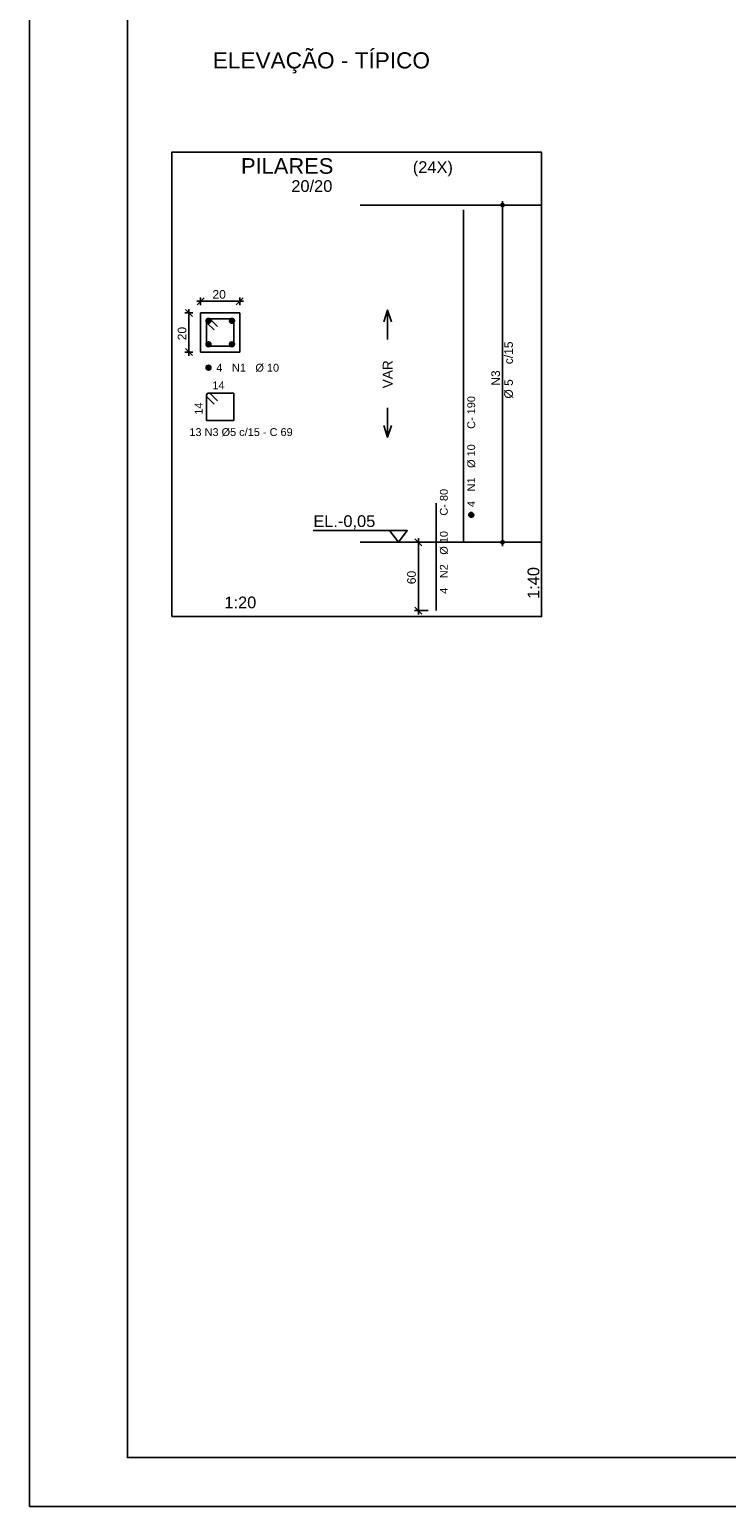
# Model space of a CAD drawing. Header units: millimetres. Extents: x 8324 to 10427, y 7044 to 8529.
# Tile 1 of 7: x 8324 to 8680, y 7044 to 7799. Entities that reach past the tile are written whole.
import ezdxf
from ezdxf.enums import TextEntityAlignment as Align

# ---------------------------------------------------------------- set-up
doc = ezdxf.new("R2010")
doc.units = ezdxf.units.MM
for name, color, linetype in [('PENA1', 1, 'Continuous'), ('PENA2', 2, 'Continuous'), ('PENA3', 3, 'Continuous'), ('PENA5', 5, 'Continuous'), ('PENA6', 6, 'Continuous'), ('PENA8', 8, 'Continuous'), ('R175', 6, 'Continuous')]:
    doc.layers.add(name, color=color, linetype=linetype)
doc.styles.get("Standard").update_dxf_attribs({"font": 'arial.ttf'})

msp = doc.modelspace()

# ---------------------------------------------------------------- linework, layer by layer
at = {"layer": 'PENA1', "linetype": 'Continuous'}
msp.add_lwpolyline([(8411.6, 7634.15), (8431.6, 7634.15), (8431.6, 7654.15), (8411.6, 7654.15), (8411.6, 7634.15)], dxfattribs=at)
msp.add_lwpolyline([(8411.6, 7634.15), (8431.6, 7634.15), (8431.6, 7654.15), (8411.6, 7654.15), (8411.6, 7634.15)], dxfattribs=at)
at = {"layer": 'PENA2', "linetype": 'Continuous'}
for p, q in [((8565.92, 7534.86), (8565.92, 7711.36)), ((8565.92, 7709.36), (8565.92, 7709.36)), ((8411.6, 7658.15), (8411.6, 7662.15)), ((8431.6, 7658.15), (8431.6, 7662.15)), ((8405.6, 7632.15), (8405.6, 7656.15)), ((8409.6, 7660.15), (8433.6, 7660.15)), ((8407.6, 7654.15), (8403.6, 7654.15)), ((8411.6, 7654.15), (8411.6, 7654.15)), ((8411.6, 7654.15), (8411.6, 7654.15)), ((8431.6, 7654.15), (8431.6, 7654.15)), ((8407.6, 7634.15), (8403.6, 7634.15)), ((8411.6, 7634.15), (8411.6, 7634.15)), ((8527.92, 7536.86), (8520.92, 7536.86)), ((8522.92, 7499.86), (8522.92, 7538.86)), ((8531.92, 7536.86), (8531.92, 7536.86)), ((8565.92, 7536.86), (8565.92, 7536.86)), ((8527.92, 7501.86), (8520.92, 7501.86)), ((8531.92, 7501.86), (8531.92, 7501.86))]:
    msp.add_line(p, q, dxfattribs=at)
msp.add_lwpolyline([(10426.66, 8528.56), (8324.16, 8528.56), (8324.16, 7043.56), (10426.66, 7043.56)], close=True, dxfattribs=at)
for points in [[(8396.88, 7498.86), (8585.92, 7498.86), (8585.92, 7736.36), (8396.88, 7736.36), (8396.88, 7498.86)], [(8585.92, 7709.36), (8493.2, 7709.36)], [(8505.2, 7649.61), (8507.2, 7655.61), (8509.2, 7649.61)], [(8507.2, 7640.61), (8507.2, 7655.61)], [(8507.2, 7605.61), (8507.2, 7590.61)], [(8505.2, 7596.61), (8507.2, 7590.61), (8509.2, 7596.61)], [(8469.08, 7542.86), (8517.2, 7542.86), (8512.7, 7536.86), (8508.2, 7542.86)], [(8585.92, 7536.86), (8493.2, 7536.86)]]:
    msp.add_lwpolyline(points, dxfattribs=at)
at = {"layer": 'PENA3', "linetype": 'Continuous'}
for p, q in [((8414.36, 7650.06), (8415.7, 7651.39)), ((8414.36, 7650.15), (8415.61, 7651.39)), ((8414.36, 7650.33), (8415.42, 7651.39)), ((8414.36, 7649.97), (8415.77, 7651.38)), ((8414.36, 7650.23), (8415.51, 7651.38)), ((8414.36, 7649.97), (8415.78, 7651.38)), ((8414.37, 7650.33), (8415.42, 7651.38)), ((8414.38, 7649.9), (8415.84, 7651.36)), ((8414.4, 7650.45), (8415.31, 7651.36)), ((8414.4, 7649.83), (8415.92, 7651.35)), ((8414.42, 7649.76), (8415.99, 7651.33)), ((8414.43, 7650.57), (8415.17, 7651.31)), ((8414.44, 7649.69), (8416.05, 7651.31)), ((8414.44, 7649.69), (8416.06, 7651.31)), ((8414.47, 7649.63), (8416.11, 7651.28)), ((8414.5, 7649.58), (8416.17, 7651.25)), ((8414.51, 7650.73), (8415.02, 7651.25)), ((8414.53, 7649.52), (8416.23, 7651.22)), ((8414.56, 7649.46), (8416.29, 7651.19)), ((8414.56, 7649.46), (8416.29, 7651.19)), ((8414.59, 7649.41), (8416.34, 7651.15)), ((8414.64, 7649.36), (8416.38, 7651.11)), ((8414.68, 7649.32), (8416.43, 7651.07)), ((8414.72, 7649.27), (8416.48, 7651.03)), ((8414.72, 7649.26), (8416.48, 7651.03)), ((8414.77, 7649.23), (8416.52, 7650.98)), ((8414.81, 7649.18), (8416.56, 7650.93)), ((8414.86, 7649.15), (8416.6, 7650.88)), ((8414.91, 7649.11), (8416.64, 7650.84)), ((8414.92, 7649.11), (8416.64, 7650.83)), ((8414.97, 7649.08), (8416.67, 7650.78)), ((8415.03, 7649.04), (8416.71, 7650.72)), ((8415.08, 7649.01), (8416.73, 7650.66)), ((8415.14, 7648.98), (8416.76, 7650.6)), ((8415.15, 7648.99), (8416.76, 7650.6)), ((8415.22, 7648.97), (8416.78, 7650.53)), ((8415.28, 7648.95), (8416.81, 7650.47)), ((8415.35, 7648.93), (8416.82, 7650.39)), ((8415.42, 7648.91), (8416.84, 7650.33)), ((8415.43, 7648.92), (8416.83, 7650.32)), ((8415.51, 7648.91), (8416.84, 7650.24)), ((8415.6, 7648.91), (8416.85, 7650.16)), ((8415.68, 7648.9), (8416.84, 7650.06)), ((8415.78, 7648.91), (8416.84, 7649.97)), ((8415.79, 7648.92), (8416.83, 7649.96)), ((8415.9, 7648.94), (8416.81, 7649.86)), ((8416.02, 7648.97), (8416.77, 7649.72)), ((8416.18, 7649.05), (8416.71, 7649.58)), ((8426.36, 7650.06), (8427.7, 7651.39)), ((8426.36, 7650.15), (8427.61, 7651.39)), ((8426.36, 7650.33), (8427.42, 7651.39)), ((8426.36, 7649.97), (8427.77, 7651.38)), ((8426.36, 7650.23), (8427.51, 7651.38)), ((8426.36, 7649.97), (8427.78, 7651.38)), ((8426.37, 7650.33), (8427.42, 7651.38)), ((8426.38, 7649.9), (8427.84, 7651.36)), ((8426.4, 7650.45), (8427.31, 7651.36)), ((8426.4, 7649.83), (8427.92, 7651.35)), ((8426.42, 7649.76), (8427.99, 7651.33)), ((8426.43, 7650.57), (8427.17, 7651.31)), ((8426.44, 7649.69), (8428.05, 7651.31)), ((8426.44, 7649.69), (8428.06, 7651.31)), ((8426.47, 7649.63), (8428.11, 7651.28)), ((8426.5, 7649.58), (8428.17, 7651.25)), ((8426.51, 7650.73), (8427.02, 7651.25)), ((8426.53, 7649.52), (8428.23, 7651.22)), ((8426.56, 7649.46), (8428.29, 7651.19)), ((8426.56, 7649.46), (8428.29, 7651.19)), ((8426.59, 7649.41), (8428.34, 7651.15)), ((8426.64, 7649.36), (8428.38, 7651.11)), ((8426.68, 7649.32), (8428.43, 7651.07)), ((8426.72, 7649.27), (8428.48, 7651.03)), ((8426.72, 7649.26), (8428.48, 7651.03)), ((8426.77, 7649.23), (8428.52, 7650.98)), ((8426.81, 7649.18), (8428.56, 7650.93)), ((8426.86, 7649.15), (8428.6, 7650.88)), ((8426.91, 7649.11), (8428.64, 7650.84)), ((8426.92, 7649.11), (8428.64, 7650.83)), ((8426.97, 7649.08), (8428.67, 7650.78)), ((8427.03, 7649.04), (8428.71, 7650.72)), ((8427.08, 7649.01), (8428.73, 7650.66)), ((8427.14, 7648.98), (8428.76, 7650.6)), ((8427.15, 7648.99), (8428.76, 7650.6)), ((8427.22, 7648.97), (8428.78, 7650.53)), ((8427.28, 7648.95), (8428.81, 7650.47)), ((8427.35, 7648.93), (8428.82, 7650.39)), ((8427.42, 7648.91), (8428.84, 7650.33)), ((8427.43, 7648.92), (8428.83, 7650.32)), ((8427.51, 7648.91), (8428.84, 7650.24)), ((8427.6, 7648.91), (8428.85, 7650.16)), ((8427.68, 7648.9), (8428.84, 7650.06)), ((8427.78, 7648.91), (8428.84, 7649.97)), ((8427.79, 7648.92), (8428.83, 7649.96)), ((8427.9, 7648.94), (8428.81, 7649.86)), ((8428.02, 7648.97), (8428.77, 7649.72)), ((8428.18, 7649.05), (8428.71, 7649.58)), ((8414.36, 7638.06), (8415.7, 7639.39)), ((8414.36, 7638.15), (8415.61, 7639.39)), ((8414.36, 7638.33), (8415.42, 7639.39)), ((8414.36, 7637.97), (8415.77, 7639.38)), ((8414.36, 7638.23), (8415.51, 7639.38)), ((8414.36, 7637.97), (8415.78, 7639.38)), ((8414.37, 7638.33), (8415.42, 7639.38)), ((8414.38, 7637.9), (8415.84, 7639.36)), ((8414.4, 7638.45), (8415.31, 7639.36)), ((8414.4, 7637.83), (8415.92, 7639.35)), ((8414.42, 7637.76), (8415.99, 7639.33)), ((8414.43, 7638.57), (8415.17, 7639.31)), ((8414.44, 7637.69), (8416.05, 7639.31)), ((8414.44, 7637.69), (8416.06, 7639.31)), ((8414.47, 7637.63), (8416.11, 7639.28)), ((8414.5, 7637.58), (8416.17, 7639.25)), ((8414.51, 7638.73), (8415.02, 7639.25)), ((8414.53, 7637.52), (8416.23, 7639.22)), ((8414.56, 7637.46), (8416.29, 7639.19)), ((8414.56, 7637.46), (8416.29, 7639.19)), ((8426.36, 7638.06), (8427.7, 7639.39)), ((8426.36, 7638.15), (8427.61, 7639.39)), ((8426.36, 7638.33), (8427.42, 7639.39)), ((8426.36, 7637.97), (8427.77, 7639.38)), ((8426.36, 7638.23), (8427.51, 7639.38)), ((8426.36, 7637.97), (8427.78, 7639.38)), ((8426.37, 7638.33), (8427.42, 7639.38)), ((8426.38, 7637.9), (8427.84, 7639.36)), ((8426.4, 7638.45), (8427.31, 7639.36)), ((8426.4, 7637.83), (8427.92, 7639.35)), ((8426.42, 7637.76), (8427.99, 7639.33)), ((8426.43, 7638.57), (8427.17, 7639.31)), ((8426.44, 7637.69), (8428.05, 7639.31)), ((8426.44, 7637.69), (8428.06, 7639.31)), ((8426.47, 7637.63), (8428.11, 7639.28)), ((8426.5, 7637.58), (8428.17, 7639.25)), ((8426.51, 7638.73), (8427.02, 7639.25)), ((8426.53, 7637.52), (8428.23, 7639.22)), ((8426.56, 7637.46), (8428.29, 7639.19)), ((8426.56, 7637.46), (8428.29, 7639.19)), ((8414.59, 7637.41), (8416.34, 7639.15)), ((8414.64, 7637.36), (8416.38, 7639.11)), ((8414.68, 7637.32), (8416.43, 7639.07)), ((8414.72, 7637.27), (8416.48, 7639.03)), ((8414.72, 7637.26), (8416.48, 7639.03)), ((8414.77, 7637.23), (8416.52, 7638.98)), ((8414.81, 7637.18), (8416.56, 7638.93)), ((8414.86, 7637.15), (8416.6, 7638.88)), ((8414.91, 7637.11), (8416.64, 7638.84)), ((8414.92, 7637.11), (8416.64, 7638.83)), ((8414.97, 7637.08), (8416.67, 7638.78)), ((8415.03, 7637.04), (8416.71, 7638.72)), ((8415.08, 7637.01), (8416.73, 7638.66)), ((8415.14, 7636.98), (8416.76, 7638.6)), ((8415.15, 7636.99), (8416.76, 7638.6)), ((8415.22, 7636.97), (8416.78, 7638.53)), ((8415.28, 7636.95), (8416.81, 7638.47)), ((8415.35, 7636.93), (8416.82, 7638.39)), ((8415.42, 7636.91), (8416.84, 7638.33)), ((8415.43, 7636.92), (8416.83, 7638.32)), ((8415.51, 7636.91), (8416.84, 7638.24)), ((8415.6, 7636.91), (8416.85, 7638.16)), ((8415.68, 7636.9), (8416.84, 7638.06)), ((8415.78, 7636.91), (8416.84, 7637.97)), ((8415.79, 7636.92), (8416.83, 7637.96)), ((8415.9, 7636.94), (8416.81, 7637.86)), ((8416.02, 7636.97), (8416.77, 7637.72)), ((8416.18, 7637.05), (8416.71, 7637.58)), ((8426.59, 7637.41), (8428.34, 7639.15)), ((8426.64, 7637.36), (8428.38, 7639.11)), ((8426.68, 7637.32), (8428.43, 7639.07)), ((8426.72, 7637.27), (8428.48, 7639.03)), ((8426.72, 7637.26), (8428.48, 7639.03)), ((8426.77, 7637.23), (8428.52, 7638.98)), ((8426.81, 7637.18), (8428.56, 7638.93)), ((8426.86, 7637.15), (8428.6, 7638.88)), ((8426.91, 7637.11), (8428.64, 7638.84)), ((8426.92, 7637.11), (8428.64, 7638.83)), ((8426.97, 7637.08), (8428.67, 7638.78)), ((8427.03, 7637.04), (8428.71, 7638.72)), ((8427.08, 7637.01), (8428.73, 7638.66)), ((8427.14, 7636.98), (8428.76, 7638.6)), ((8427.15, 7636.99), (8428.76, 7638.6)), ((8427.22, 7636.97), (8428.78, 7638.53)), ((8427.28, 7636.95), (8428.81, 7638.47)), ((8427.35, 7636.93), (8428.82, 7638.39)), ((8427.42, 7636.91), (8428.84, 7638.33)), ((8427.43, 7636.92), (8428.83, 7638.32)), ((8427.51, 7636.91), (8428.84, 7638.24)), ((8427.6, 7636.91), (8428.85, 7638.16)), ((8427.68, 7636.9), (8428.84, 7638.06)), ((8427.78, 7636.91), (8428.84, 7637.97)), ((8427.79, 7636.92), (8428.83, 7637.96)), ((8427.9, 7636.94), (8428.81, 7637.86)), ((8428.02, 7636.97), (8428.77, 7637.72)), ((8428.18, 7637.05), (8428.71, 7637.58)), ((8414.36, 7626.06), (8415.7, 7627.39)), ((8414.36, 7626.15), (8415.61, 7627.39)), ((8414.36, 7626.33), (8415.42, 7627.39)), ((8414.36, 7625.97), (8415.77, 7627.38)), ((8414.36, 7626.23), (8415.51, 7627.38)), ((8414.36, 7625.97), (8415.78, 7627.38)), ((8414.37, 7626.33), (8415.42, 7627.38)), ((8414.38, 7625.9), (8415.84, 7627.36)), ((8414.4, 7626.45), (8415.31, 7627.36)), ((8414.4, 7625.83), (8415.92, 7627.35)), ((8414.42, 7625.76), (8415.99, 7627.33)), ((8414.43, 7626.57), (8415.17, 7627.31)), ((8414.44, 7625.69), (8416.05, 7627.31)), ((8414.44, 7625.69), (8416.06, 7627.31)), ((8414.47, 7625.63), (8416.11, 7627.28)), ((8414.5, 7625.58), (8416.17, 7627.25)), ((8414.51, 7626.73), (8415.02, 7627.25)), ((8414.53, 7625.52), (8416.23, 7627.22)), ((8414.56, 7625.46), (8416.29, 7627.19)), ((8414.56, 7625.46), (8416.29, 7627.19)), ((8414.59, 7625.41), (8416.34, 7627.15)), ((8414.64, 7625.36), (8416.38, 7627.11)), ((8414.68, 7625.32), (8416.43, 7627.07)), ((8414.72, 7625.27), (8416.48, 7627.03)), ((8414.72, 7625.26), (8416.48, 7627.03)), ((8414.77, 7625.23), (8416.52, 7626.98)), ((8414.81, 7625.18), (8416.56, 7626.93)), ((8414.86, 7625.15), (8416.6, 7626.88)), ((8414.91, 7625.11), (8416.64, 7626.84)), ((8414.92, 7625.11), (8416.64, 7626.83)), ((8414.97, 7625.08), (8416.67, 7626.78)), ((8415.03, 7625.04), (8416.71, 7626.72)), ((8415.08, 7625.01), (8416.73, 7626.66)), ((8415.14, 7624.98), (8416.76, 7626.6)), ((8415.15, 7624.99), (8416.76, 7626.6)), ((8415.22, 7624.97), (8416.78, 7626.53)), ((8415.28, 7624.95), (8416.81, 7626.47)), ((8415.35, 7624.93), (8416.82, 7626.39)), ((8415.42, 7624.91), (8416.84, 7626.33)), ((8415.43, 7624.92), (8416.83, 7626.32)), ((8415.51, 7624.91), (8416.84, 7626.24)), ((8415.6, 7624.91), (8416.85, 7626.16)), ((8415.68, 7624.9), (8416.84, 7626.06)), ((8415.78, 7624.91), (8416.84, 7625.97)), ((8415.79, 7624.92), (8416.83, 7625.96)), ((8415.9, 7624.94), (8416.81, 7625.86)), ((8416.02, 7624.97), (8416.77, 7625.72)), ((8416.18, 7625.05), (8416.71, 7625.58)), ((8548.68, 7550.77), (8550.02, 7552.1)), ((8548.68, 7550.86), (8549.93, 7552.1)), ((8548.68, 7551.04), (8549.74, 7552.1)), ((8548.68, 7550.68), (8550.09, 7552.09)), ((8548.68, 7550.94), (8549.83, 7552.09)), ((8548.68, 7550.68), (8550.1, 7552.09)), ((8548.69, 7551.04), (8549.74, 7552.09)), ((8548.7, 7550.61), (8550.16, 7552.07)), ((8548.72, 7551.16), (8549.63, 7552.07)), ((8548.72, 7550.54), (8550.24, 7552.06)), ((8548.74, 7550.47), (8550.31, 7552.04)), ((8548.75, 7551.28), (8549.49, 7552.02)), ((8548.76, 7550.4), (8550.37, 7552.02)), ((8548.76, 7550.4), (8550.38, 7552.02)), ((8548.79, 7550.34), (8550.43, 7551.99)), ((8548.82, 7550.29), (8550.49, 7551.96)), ((8548.83, 7551.44), (8549.34, 7551.96)), ((8548.85, 7550.23), (8550.55, 7551.93)), ((8548.88, 7550.17), (8550.61, 7551.9)), ((8548.88, 7550.17), (8550.61, 7551.9)), ((8548.91, 7550.12), (8550.66, 7551.86)), ((8548.96, 7550.07), (8550.7, 7551.82)), ((8549, 7550.03), (8550.75, 7551.78)), ((8549.04, 7549.98), (8550.8, 7551.74)), ((8549.04, 7549.97), (8550.8, 7551.74)), ((8549.09, 7549.94), (8550.84, 7551.69)), ((8549.13, 7549.89), (8550.88, 7551.64)), ((8549.18, 7549.86), (8550.92, 7551.59)), ((8549.23, 7549.82), (8550.96, 7551.55)), ((8549.24, 7549.82), (8550.96, 7551.54)), ((8549.29, 7549.79), (8550.99, 7551.49)), ((8549.35, 7549.75), (8551.03, 7551.43)), ((8549.4, 7549.72), (8551.05, 7551.37)), ((8549.46, 7549.69), (8551.08, 7551.31)), ((8549.47, 7549.7), (8551.08, 7551.31)), ((8549.54, 7549.68), (8551.1, 7551.24)), ((8549.6, 7549.66), (8551.13, 7551.18)), ((8549.67, 7549.64), (8551.14, 7551.1)), ((8549.74, 7549.62), (8551.16, 7551.04)), ((8549.75, 7549.63), (8551.15, 7551.03)), ((8549.83, 7549.62), (8551.16, 7550.95)), ((8549.92, 7549.62), (8551.17, 7550.87)), ((8550, 7549.61), (8551.16, 7550.77)), ((8550.1, 7549.62), (8551.16, 7550.68)), ((8550.11, 7549.63), (8551.15, 7550.67)), ((8550.22, 7549.65), (8551.13, 7550.57)), ((8550.34, 7549.68), (8551.09, 7550.43)), ((8550.5, 7549.76), (8551.03, 7550.29))]:
    msp.add_line(p, q, dxfattribs=at)
for centre in [(8415.6, 7650.15), (8427.6, 7650.15), (8415.6, 7638.15), (8427.6, 7638.15), (8415.6, 7626.15), (8549.92, 7550.86)]:
    msp.add_circle(centre, 1.25, dxfattribs=at)
at = {"layer": 'PENA5', "linetype": 'Continuous'}
for p, q in [((8545.92, 7536.86), (8545.92, 7706.86)), ((8409.83, 7658.38), (8413.37, 7661.92)), ((8429.83, 7658.38), (8433.37, 7661.92)), ((8407.37, 7652.38), (8403.83, 7655.92)), ((8414.6, 7649.9), (8414.6, 7637.15)), ((8414.97, 7649.01), (8418.5, 7645.48)), ((8428.6, 7651.15), (8415.85, 7651.15)), ((8420.27, 7647.25), (8416.73, 7650.78)), ((8428.6, 7637.15), (8428.6, 7651.15)), ((8407.37, 7632.38), (8403.83, 7635.92)), ((8414.6, 7637.15), (8428.6, 7637.15)), ((8414.6, 7611.9), (8414.6, 7599.15)), ((8414.97, 7611.01), (8418.5, 7607.48)), ((8428.6, 7613.15), (8415.85, 7613.15)), ((8420.27, 7609.25), (8416.73, 7612.78)), ((8428.6, 7599.15), (8428.6, 7613.15)), ((8414.6, 7599.15), (8428.6, 7599.15)), ((8531.92, 7501.86), (8531.92, 7556.86)), ((8524.69, 7535.09), (8521.15, 7538.63)), ((8524.69, 7500.09), (8521.15, 7503.63))]:
    msp.add_line(p, q, dxfattribs=at)
for centre, radius in [((8565.92, 7709.36), 0.832), ((8565.92, 7709.36), 0.415), ((8565.92, 7536.86), 0.832), ((8565.92, 7536.86), 0.415)]:
    msp.add_circle(centre, radius, dxfattribs=at)
for centre, start, end in [((8415.85, 7649.9), 45, 180), ((8415.85, 7649.9), 90, 225), ((8415.85, 7611.9), 45, 180), ((8415.85, 7611.9), 90, 225)]:
    msp.add_arc(centre, 1.25, start, end, dxfattribs=at)
at = {"layer": 'PENA8', "linetype": 'Continuous'}
msp.add_lwpolyline([(10401.66, 8503.56), (8374.16, 8503.56), (8374.16, 7068.56), (10401.66, 7068.56), (10401.66, 8503.56)], dxfattribs=at)

# ---------------------------------------------------------------- texts
at = {"layer": 'PENA1', "linetype": 'Continuous'}
for s, p in [('1', (8581.72, 7709.36)), ('0', (8581.72, 7536.86))]:
    msp.add_text(s, height=0.2, dxfattribs=at).set_placement(p)
at = {"layer": 'PENA2', "linetype": 'Continuous'}
for s, height, p in [('20', 4.4, (8417.64, 7661.47)), ('4', 4, (8419.6, 7624.15)), ('N1', 4, (8427.6, 7624.15)), ('%%c 10', 4, (8439.6, 7624.15)), ('EL.-0,05', 6, (8469.2, 7544.66)), ('1:20', 6, (8423.74, 7503.06))]:
    msp.add_text(s, height=height, dxfattribs=at).set_placement(p)
for s, height, p in [('20', 4.4, (8404.28, 7640.19)), ('c/15', 4.4, (8571.2, 7627.95)), ('VAR', 5, (8509.7, 7615.61)), ('N3', 4.4, (8564.6, 7616.95)), ('%%c 5', 4.4, (8571.2, 7610.35)), ('60', 4.4, (8521.6, 7515.4)), ('1:40', 6, (8584.72, 7507.86))]:
    msp.add_text(s, height=height, rotation=90, dxfattribs=at).set_placement(p)
at = {"layer": 'PENA3', "linetype": 'Continuous'}
for s, height, p in [('(24X)', 6, (8520.06, 7725.79)), ('20/20', 6, (8457.95, 7716.08)), ('14', 4, (8417.6, 7615.15)), ('13 N3 %%C5 c/15 - C 69', 4, (8405.86, 7591.21))]:
    msp.add_text(s, height=height, dxfattribs=at).set_placement(p)
for s, p in [('C- 190', (8551.92, 7594.86)), ('14', (8412.6, 7602.15)), ('%%c 10', (8551.92, 7574.86)), ('N1', (8551.92, 7562.86)), ('C- 80', (8537.92, 7550.48)), ('4', (8551.92, 7554.86)), ('%%c 10', (8537.92, 7530.48)), ('N2', (8537.92, 7518.48)), ('4', (8537.92, 7510.48))]:
    msp.add_text(s, height=4, rotation=90, dxfattribs=at).set_placement(p)
at = {"layer": 'PENA6', "linetype": 'Continuous'}
msp.add_text('PILARES', height=8, dxfattribs=at).set_placement((8432.24, 7725.36))
at = {"layer": 'R175', "ltscale": 50}
msp.add_text('ELEVAÇÃO - TÍPICO', height=8.2672, dxfattribs=at).set_placement((8473.33, 7779.25), align=Align.CENTER)

doc.saveas('drawing.dxf')
